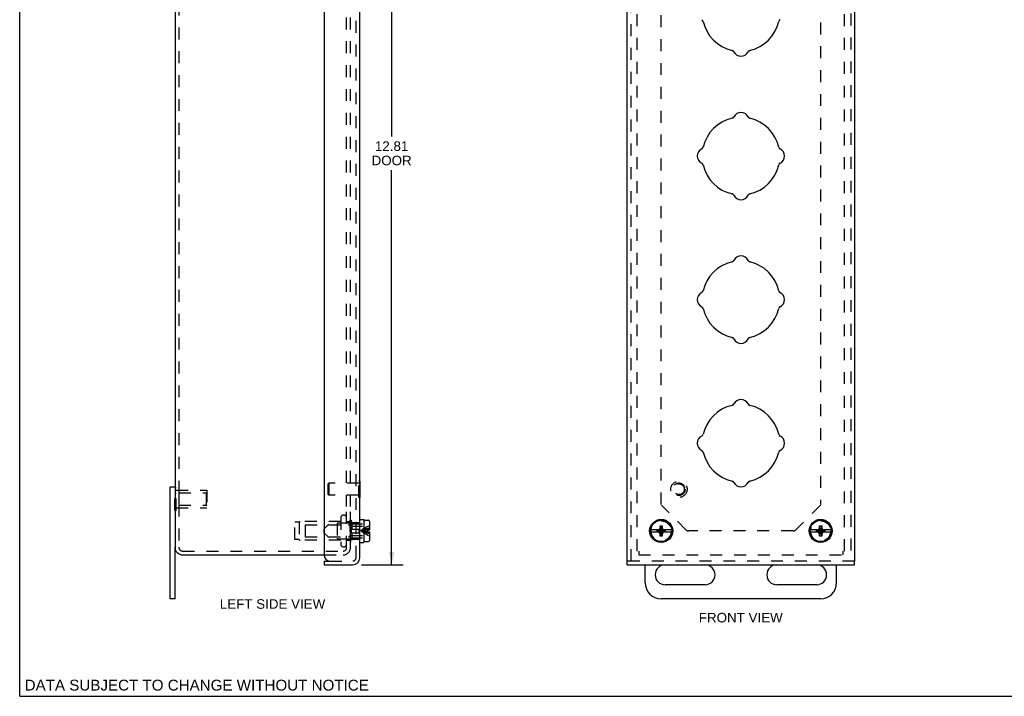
# Model space of a CAD drawing. Header units: inches. Extents: x 0 to 34, y 0 to 22.
# Tile 1 of 3: x 0 to 15.4, y 0 to 10.6. Entities that reach past the tile are written whole.
import ezdxf

# ---------------------------------------------------------------- set-up
doc = ezdxf.new("R2010")
doc.units = ezdxf.units.IN
doc.header["$LTSCALE"] = 1.87
doc.header["$MEASUREMENT"] = 0
doc.linetypes.add('HIDDEN', pattern=[0.2, 0.1, -0.1])
doc.layers.get('0').update_dxf_attribs({"linetype": 'CONTINUOUS'})
for name, color, linetype in [('DEFAULT_2', 8, 'HIDDEN'), ('DIMENSIONS', 7, 'CONTINUOUS'), ('DOOR_ASSEMBLY', 7, 'CONTINUOUS')]:
    doc.layers.add(name, color=color, linetype=linetype)
doc.styles.get("Standard").update_dxf_attribs({"font": 'arial.ttf'})
doc.dimstyles.new('DIMSTYLE_2', dxfattribs={"dimtxt": 0.15, "dimasz": 0.2, "dimexe": 0.09, "dimexo": 0.07, "dimgap": 0.0375, "dimtad": 0, "dimtih": 1, "dimtoh": 1, "dimzin": 4, "dimdsep": 46, "dimtxsty": 'Standard', "dimblk": '_FILLED', "dimblk1": '_FILLED', "dimblk2": '_FILLED', "dimcen": 0.09, "dimadec": 3, "dimazin": 1, "dimtfac": 1, "dimtdec": 3, "dimtofl": 0, "dimtmove": 0, "dimatfit": 3, "dimldrblk": '_FILLED', "dimfxl": 0, "dimtolj": 1, "dimtzin": 4, "dimarcsym": 0})

# ---------------------------------------------------------------- blocks, each defined once
blk = doc.blocks.new('_FILLED')
at = {"color": 0, "linetype": 'ByBlock'}
blk.add_solid([(0, 0), (-1, 0.2), (-1, -0.2)], dxfattribs=at)
blk = doc.blocks.new('*D2')
at = {"layer": 'DIMENSIONS', "color": 2, "linetype": 'Continuous'}
for p, q in [((5.361, 14.873), (6.011, 14.873)), ((5.831, 14.873), (5.831, 8.773)), ((5.831, 2.061), (5.831, 8.248)), ((5.361, 2.061), (6.011, 2.061))]:
    blk.add_line(p, q, dxfattribs=at)
at = {"layer": 'DIMENSIONS', "color": 2, "linetype": 'Continuous', "xscale": 0.2, "yscale": 0.2, "zscale": 0.2}
for p, rotation in [((5.831, 14.873), 90), ((5.831, 2.061), 270)]:
    blk.add_blockref('_FILLED', p, dxfattribs=dict(at, rotation=rotation))
at = {"layer": 'DIMENSIONS', "color": 2, "linetype": 'Continuous', "insert": (5.831, 8.698), "char_height": 0.15, "width": 0.62788, "attachment_point": 2, "line_spacing_factor": 0.9}
blk.add_mtext('12.81\\PDOOR', dxfattribs=at)

msp = doc.modelspace()

# ---------------------------------------------------------------- linework, layer by layer
at = {"color": 7, "linetype": 'Continuous'}
for p, q in [((0, 0), (0, 22)), ((2.435, 3.2793), (2.36, 3.2793)), ((2.435, 1.5293), (2.435, 2.3368)), ((9.8071, 1.7793), (9.8071, 2.0606)), ((10.1196, 2.0606), (10.7446, 2.0606)), ((11.8696, 2.0606), (12.4946, 2.0606)), ((12.8071, 1.7793), (12.8071, 2.0606)), ((10.7446, 1.7481), (10.1196, 1.7481)), ((12.4946, 1.7481), (11.8696, 1.7481)), ((2.435, 1.5293), (2.36, 1.5293)), ((12.5571, 1.5293), (10.0571, 1.5293)), ((0, 0), (34, 0))]:
    msp.add_line(p, q, dxfattribs=at)
at = {"color": 3, "linetype": 'Continuous'}
for p, q in [((2.435, 14.5968), (2.435, 2.3368)), ((2.36, 1.5293), (2.36, 3.2793)), ((2.555, 2.2168), (4.773, 2.2168))]:
    msp.add_line(p, q, dxfattribs=at)
msp.add_arc((2.555, 2.3368), 0.12, 180, 270, dxfattribs=at)
at = {"color": 7, "linetype": 'Continuous'}
for centre, radius, start, end in [((10.1196, 1.9043), 0.1562, 90, 270), ((10.7446, 1.9043), 0.1562, 270, 90), ((11.8696, 1.9043), 0.1562, 90, 270), ((12.4946, 1.9043), 0.1562, 270, 90), ((10.0571, 1.7793), 0.25, 180, 270), ((12.5571, 1.7793), 0.25, 270, 360)]:
    msp.add_arc(centre, radius, start, end, dxfattribs=at)
at = {"layer": 'DEFAULT_2', "color": 8, "linetype": 'HIDDEN'}
for p, q in [((9.6821, 2.2768), (9.6821, 14.6948)), ((2.495, 14.5968), (2.495, 2.3368)), ((5.125, 2.9731), (5.125, 14.6048)), ((5.185, 2.9731), (5.185, 14.6048)), ((12.9321, 2.2768), (12.9321, 14.6568)), ((10.0571, 3.0061), (10.0571, 13.9097)), ((12.5571, 13.9276), (12.5571, 3.0061)), ((2.4346, 3.272), (2.4556, 3.272)), ((2.4346, 2.9117), (2.4346, 3.272)), ((2.4556, 2.9117), (2.4556, 3.272)), ((2.4346, 3.1819), (2.4556, 3.1819)), ((2.4556, 3.2318), (2.9346, 3.2318)), ((2.4971, 3.1868), (2.9246, 3.1868)), ((2.4971, 3.1868), (2.4971, 2.9968)), ((2.9246, 3.1868), (2.9346, 3.1968)), ((2.9246, 3.1868), (2.9246, 2.9968)), ((2.9346, 3.2318), (2.9346, 2.9518)), ((2.4346, 3.0018), (2.4556, 3.0018)), ((2.4556, 2.9518), (2.9346, 2.9518)), ((2.4971, 2.9968), (2.9246, 2.9968)), ((2.9246, 2.9968), (2.9346, 2.9868)), ((5.125, 2.3288), (5.125, 2.973)), ((5.185, 2.3288), (5.185, 2.973)), ((10.445, 2.6101), (10.06, 2.9952)), ((12.5548, 2.9957), (12.1692, 2.6101)), ((2.4346, 2.9117), (2.4556, 2.9117)), ((5.0325, 2.7956), (5.0325, 2.3881)), ((4.3815, 2.7268), (4.3125, 2.7268)), ((4.3125, 2.4568), (4.3125, 2.7268)), ((4.3815, 2.7268), (4.3815, 2.4568)), ((5.0325, 2.7378), (4.3994, 2.7378)), ((4.475, 2.6868), (4.975, 2.6868)), ((4.475, 2.6868), (4.475, 2.4968)), ((4.975, 2.7068), (4.975, 2.4768)), ((4.985, 2.7168), (5.195, 2.7168)), ((5.125, 2.7378), (5.167, 2.7378)), ((5.177, 2.7618), (5.195, 2.7618)), ((5.177, 2.7618), (5.177, 2.4218)), ((5.195, 2.7618), (5.195, 2.4218)), ((4.475, 2.4968), (4.975, 2.4968)), ((12.125, 2.5918), (10.4892, 2.5918)), ((4.3815, 2.4568), (4.3125, 2.4568)), ((5.0325, 2.4458), (4.3994, 2.4458)), ((4.985, 2.4668), (5.195, 2.4668)), ((5.125, 2.4458), (5.167, 2.4458)), ((5.177, 2.4218), (5.195, 2.4218)), ((2.555, 2.2768), (5.07, 2.2768)), ((4.773, 2.2168), (5.073, 2.2168)), ((5.07, 2.2768), (5.073, 2.2768)), ((9.7041, 2.2768), (9.7041, 2.2168)), ((9.7041, 2.2168), (12.9101, 2.2168)), ((12.9101, 2.2168), (12.9101, 2.2768))]:
    msp.add_line(p, q, dxfattribs=at)
for centre in [(10.0571, 2.5918), (12.5571, 2.5918)]:
    msp.add_circle(centre, 0.1585, dxfattribs=at)
for centre, radius, start, end in [((5.0788, 2.7956), 0.0462, 0, 180), ((4.3994, 2.7178), 0.02, 90, 153.25632), ((4.985, 2.7068), 0.01, 90, 180.00003), ((5.167, 2.7478), 0.01, 270, 359.99996), ((4.985, 2.4768), 0.01, 179.99997, 270), ((10.4892, 2.6543), 0.0625, 225, 270), ((12.125, 2.6543), 0.0625, 270, 315), ((2.555, 2.3368), 0.06, 180, 270), ((4.3994, 2.4658), 0.02, 206.74368, 270), ((5.0788, 2.3881), 0.0462, 180, 360), ((5.073, 2.3288), 0.112, 270, 360), ((5.073, 2.3288), 0.052, 270, 360), ((5.167, 2.4358), 0.01, 0.00004, 90)]:
    msp.add_arc(centre, radius, start, end, dxfattribs=at)
at = {"layer": 'DOOR_ASSEMBLY', "color": 3, "linetype": 'Continuous'}
for p, q in [((4.773, 14.7231), (4.773, 2.2106)), ((5.333, 2.1726), (5.333, 14.7611)), ((9.5259, 2.1206), (9.5259, 14.8131)), ((13.0884, 14.8131), (13.0884, 2.1206)), ((4.773, 2.0606), (5.221, 2.0606)), ((9.5259, 2.0606), (13.0884, 2.0606))]:
    msp.add_line(p, q, dxfattribs=at)
at = {"layer": 'DOOR_ASSEMBLY', "color": 8, "linetype": 'HIDDEN'}
for p, q in [((5.273, 2.1726), (5.273, 14.7611)), ((9.5859, 2.1206), (9.5859, 14.8131)), ((13.0284, 14.8131), (13.0284, 2.1206)), ((4.837, 3.3296), (4.847, 3.3396)), ((4.837, 3.1616), (4.837, 3.3296)), ((5.319, 3.3396), (4.847, 3.3396)), ((4.847, 3.3396), (4.847, 3.1516)), ((5.333, 3.3736), (5.319, 3.3736)), ((5.319, 3.1176), (5.319, 3.3736)), ((4.837, 3.1616), (4.847, 3.1516)), ((5.319, 3.1516), (4.847, 3.1516)), ((5.333, 3.1176), (5.319, 3.1176)), ((4.7735, 2.6248), (4.8301, 2.6814)), ((4.7735, 2.5588), (4.7735, 2.6248)), ((4.8407, 2.6858), (5.1543, 2.6858)), ((5.1771, 2.6692), (5.1649, 2.6814)), ((5.1855, 2.7123), (5.208, 2.7348)), ((5.1855, 2.6218), (5.1855, 2.7123)), ((5.1855, 2.7018), (5.3955, 2.7018)), ((5.1877, 2.6648), (5.3955, 2.6648)), ((5.208, 2.7348), (5.208, 2.6218)), ((5.208, 2.7218), (5.333, 2.7218)), ((4.7735, 2.5588), (4.8301, 2.5022)), ((4.8407, 2.4978), (5.1543, 2.4978)), ((5.1771, 2.5144), (5.1649, 2.5022)), ((5.1855, 2.6218), (5.3155, 2.6218)), ((5.1855, 2.5618), (5.3155, 2.5618)), ((5.1855, 2.4713), (5.1855, 2.5618)), ((5.1855, 2.4818), (5.3955, 2.4818)), ((5.1855, 2.4713), (5.208, 2.4488)), ((5.1877, 2.5188), (5.3955, 2.5188)), ((5.208, 2.5618), (5.208, 2.4488)), ((5.3155, 2.6218), (5.3155, 2.5618)), ((5.415, 2.6012), (5.3975, 2.5991)), ((5.415, 2.5824), (5.3975, 2.5846)), ((5.208, 2.4618), (5.333, 2.4618)), ((4.863, 2.1206), (5.221, 2.1206)), ((13.0884, 2.1206), (9.5259, 2.1206))]:
    msp.add_line(p, q, dxfattribs=at)
at = {"layer": 'DOOR_ASSEMBLY', "color": 7, "linetype": 'Continuous'}
for p, q in [((5.337, 3.3736), (5.333, 3.3736)), ((5.337, 3.1176), (5.337, 3.3736)), ((5.337, 3.1176), (5.333, 3.1176)), ((5.333, 2.7728), (5.3955, 2.7728)), ((5.3955, 2.7728), (5.3955, 2.4108)), ((5.3955, 2.6648), (5.4005, 2.6648)), ((5.4005, 2.4398), (5.4005, 2.7438)), ((5.4155, 2.7588), (5.4685, 2.7588)), ((5.4835, 2.7438), (5.4835, 2.6083)), ((10.0294, 2.6195), (10.0406, 2.6388)), ((10.0406, 2.6718), (10.0736, 2.6718)), ((10.0736, 2.5118), (10.0406, 2.6718)), ((10.0406, 2.6388), (10.0406, 2.6718)), ((10.0406, 2.5118), (10.0736, 2.6718)), ((10.0736, 2.5448), (10.0406, 2.6388)), ((10.0406, 2.5448), (10.0736, 2.6388)), ((10.0736, 2.6718), (10.0736, 2.6388)), ((10.0736, 2.6388), (10.0848, 2.6195)), ((12.5294, 2.6195), (12.5406, 2.6388)), ((12.5406, 2.6718), (12.5736, 2.6718)), ((12.5736, 2.5118), (12.5406, 2.6718)), ((12.5406, 2.6388), (12.5406, 2.6718)), ((12.5406, 2.5118), (12.5736, 2.6718)), ((12.5736, 2.5448), (12.5406, 2.6388)), ((12.5406, 2.5448), (12.5736, 2.6388)), ((12.5736, 2.6718), (12.5736, 2.6388)), ((12.5736, 2.6388), (12.5848, 2.6195)), ((5.3955, 2.5188), (5.4005, 2.5188)), ((5.4505, 2.6083), (5.4835, 2.6083)), ((5.4505, 2.6083), (5.4505, 2.5753)), ((5.4505, 2.5753), (5.4835, 2.5753)), ((5.4835, 2.5753), (5.4835, 2.4398)), ((10.0245, 2.6083), (9.8909, 2.6083)), ((9.8909, 2.5753), (10.0245, 2.5753)), ((9.9924, 2.6052), (10.0191, 2.6052)), ((9.9924, 2.6052), (10.1218, 2.5785)), ((9.9924, 2.5785), (10.1218, 2.6052)), ((9.9924, 2.5785), (9.9924, 2.6052)), ((10.0191, 2.5785), (9.9924, 2.5785)), ((10.0101, 2.6083), (10.0294, 2.6195)), ((10.0294, 2.5642), (10.0101, 2.5753)), ((10.0191, 2.6052), (10.0245, 2.6083)), ((10.0191, 2.6052), (10.0951, 2.5785)), ((10.0191, 2.5785), (10.0951, 2.6052)), ((10.0245, 2.5753), (10.0191, 2.5785)), ((10.0294, 2.6195), (10.0848, 2.5642)), ((10.0294, 2.5642), (10.0848, 2.6195)), ((10.0406, 2.5448), (10.0294, 2.5642)), ((10.0406, 2.5118), (10.0406, 2.5448)), ((10.0736, 2.5118), (10.0406, 2.5118)), ((10.0848, 2.5642), (10.0736, 2.5448)), ((10.0736, 2.5448), (10.0736, 2.5118)), ((10.0848, 2.6195), (10.1041, 2.6083)), ((10.1041, 2.5753), (10.0848, 2.5642)), ((10.2233, 2.6083), (10.0897, 2.6083)), ((10.0897, 2.6083), (10.0951, 2.6052)), ((10.0951, 2.5785), (10.0897, 2.5753)), ((10.0897, 2.5753), (10.2233, 2.5753)), ((10.0951, 2.6052), (10.1218, 2.6052)), ((10.1218, 2.5785), (10.0951, 2.5785)), ((10.1218, 2.6052), (10.1218, 2.5785)), ((12.5245, 2.6083), (12.3909, 2.6083)), ((12.3909, 2.5753), (12.5245, 2.5753)), ((12.4924, 2.5785), (12.6218, 2.6052)), ((12.4924, 2.6052), (12.5191, 2.6052)), ((12.4924, 2.6052), (12.6218, 2.5785)), ((12.4924, 2.5785), (12.4924, 2.6052)), ((12.5191, 2.5785), (12.4924, 2.5785)), ((12.5101, 2.6083), (12.5294, 2.6195)), ((12.5294, 2.5642), (12.5101, 2.5753)), ((12.5191, 2.6052), (12.5245, 2.6083)), ((12.5191, 2.6052), (12.5951, 2.5785)), ((12.5191, 2.5785), (12.5951, 2.6052)), ((12.5245, 2.5753), (12.5191, 2.5785)), ((12.5294, 2.6195), (12.5848, 2.5642)), ((12.5294, 2.5642), (12.5848, 2.6195)), ((12.5406, 2.5448), (12.5294, 2.5642)), ((12.5406, 2.5118), (12.5406, 2.5448)), ((12.5736, 2.5118), (12.5406, 2.5118)), ((12.5848, 2.5642), (12.5736, 2.5448)), ((12.5736, 2.5448), (12.5736, 2.5118)), ((12.5848, 2.6195), (12.6041, 2.6083)), ((12.6041, 2.5753), (12.5848, 2.5642)), ((12.7233, 2.6083), (12.5897, 2.6083)), ((12.5897, 2.6083), (12.5951, 2.6052)), ((12.5951, 2.5785), (12.5897, 2.5753)), ((12.5897, 2.5753), (12.7233, 2.5753)), ((12.5951, 2.6052), (12.6218, 2.6052)), ((12.6218, 2.5785), (12.5951, 2.5785)), ((12.6218, 2.6052), (12.6218, 2.5785)), ((5.333, 2.4108), (5.3955, 2.4108)), ((5.4155, 2.4248), (5.4685, 2.4248)), ((4.773, 2.1206), (4.863, 2.1206)), ((4.773, 2.1206), (4.773, 2.0606)), ((9.5259, 2.0606), (9.5259, 2.1206)), ((13.0884, 2.0606), (13.0884, 2.1206))]:
    msp.add_line(p, q, dxfattribs=at)
at = {"layer": 'DOOR_ASSEMBLY', "color": 8, "linetype": 'HIDDEN'}
for points in [[(5.4835, 2.6388), (5.4598, 2.6325), (5.4364, 2.6256), (5.4134, 2.6181), (5.3907, 2.6099), (5.3684, 2.6012), (5.3465, 2.5918)], [(5.4134, 2.6365), (5.3907, 2.6226), (5.3684, 2.6078), (5.3465, 2.5918)], [(5.4835, 2.6718), (5.4598, 2.6611), (5.4364, 2.6493), (5.4134, 2.6365)], [(5.4835, 2.6195), (5.4598, 2.6158), (5.4364, 2.6117), (5.4134, 2.6073), (5.3907, 2.6025), (5.3684, 2.5973), (5.3465, 2.5918)], [(5.3975, 2.5991), (5.3803, 2.5968), (5.3633, 2.5944), (5.3465, 2.5918)], [(5.3975, 2.5846), (5.3803, 2.5869), (5.3633, 2.5893), (5.3465, 2.5918)], [(5.4835, 2.5642), (5.4598, 2.5679), (5.4364, 2.572), (5.4134, 2.5764), (5.3907, 2.5812), (5.3684, 2.5863), (5.3465, 2.5918)], [(5.4835, 2.5448), (5.4598, 2.5512), (5.4364, 2.5581), (5.4134, 2.5656), (5.3907, 2.5737), (5.3684, 2.5825), (5.3465, 2.5918)], [(5.4134, 2.5472), (5.3907, 2.561), (5.3684, 2.5759), (5.3465, 2.5918)], [(5.4835, 2.5118), (5.4598, 2.5226), (5.4364, 2.5344), (5.4134, 2.5472)], [(5.4505, 2.6052), (5.4326, 2.6033), (5.415, 2.6012)], [(5.4505, 2.5785), (5.4326, 2.5804), (5.415, 2.5824)]]:
    msp.add_lwpolyline(points, dxfattribs=at)
for radius in [0.128, 0.0981, 0.094, 0.084]:
    msp.add_circle((10.3359, 3.2456), radius, dxfattribs=at)
at = {"layer": 'DOOR_ASSEMBLY', "color": 7, "linetype": 'Continuous'}
for centre, radius in [((10.0571, 2.5918), 0.181), ((10.0571, 2.5918), 0.167), ((12.5571, 2.5918), 0.181), ((12.5571, 2.5918), 0.167)]:
    msp.add_circle(centre, radius, dxfattribs=at)
at = {"layer": 'DOOR_ASSEMBLY', "color": 3, "linetype": 'Continuous'}
for centre, radius, start, end in [((10.6748, 10.5685), 0.04, 13.19827, 63.99508), ((11.3071, 10.7168), 0.6095, 193.19827, 256.80173), ((11.3071, 10.7168), 0.6095, 283.19827, 346.80173), ((11.9394, 10.5685), 0.04, 116.00492, 166.80173), ((11.1588, 10.0845), 0.04, 26.00492, 76.80173), ((11.3071, 10.1568), 0.125, 206.00492, 333.99508), ((11.4554, 10.0845), 0.04, 103.19827, 153.99508), ((11.3071, 9.0268), 0.125, 26.00492, 153.99508), ((11.3071, 8.4668), 0.6095, 103.19827, 166.80173), ((11.1588, 9.0992), 0.04, 283.19827, 333.99508), ((11.4554, 9.0992), 0.04, 206.00492, 256.80173), ((11.3071, 8.4668), 0.6095, 13.19827, 76.80173), ((10.7471, 8.4668), 0.125, 116.00492, 243.99508), ((10.6748, 8.6151), 0.04, 296.00492, 346.80173), ((11.9394, 8.6151), 0.04, 193.19827, 243.99508), ((11.8671, 8.4668), 0.125, 296.00492, 63.99508), ((10.6748, 8.3185), 0.04, 13.19827, 63.99508), ((11.9394, 8.3185), 0.04, 116.00492, 166.80173), ((11.3071, 8.4668), 0.6095, 193.19827, 256.80173), ((11.3071, 8.4668), 0.6095, 283.19827, 346.80173), ((11.1588, 7.8345), 0.04, 26.00492, 76.80173), ((11.4554, 7.8345), 0.04, 103.19827, 153.99508), ((11.3071, 7.9068), 0.125, 206.00492, 333.99508), ((11.3071, 6.2168), 0.6095, 103.19827, 166.80173), ((11.1588, 6.8492), 0.04, 283.19827, 333.99508), ((11.3071, 6.7768), 0.125, 26.00492, 153.99508), ((11.4554, 6.8492), 0.04, 206.00492, 256.80173), ((11.3071, 6.2168), 0.6095, 13.19827, 76.80173), ((10.7471, 6.2168), 0.125, 116.00492, 243.99508), ((10.6748, 6.3651), 0.04, 296.00492, 346.80173), ((11.9394, 6.3651), 0.04, 193.19827, 243.99508), ((11.8671, 6.2168), 0.125, 296.00492, 63.99508), ((10.6748, 6.0685), 0.04, 13.19827, 63.99508), ((11.3071, 6.2168), 0.6095, 193.19827, 256.80173), ((11.3071, 6.2168), 0.6095, 283.19827, 346.80173), ((11.9394, 6.0685), 0.04, 116.00492, 166.80173), ((11.1588, 5.5845), 0.04, 26.00492, 76.80173), ((11.3071, 5.6568), 0.125, 206.00492, 333.99508), ((11.4554, 5.5845), 0.04, 103.19827, 153.99508), ((11.3071, 4.5268), 0.125, 26.00492, 153.99508), ((11.3071, 3.9668), 0.6095, 103.19827, 166.80173), ((11.1588, 4.5992), 0.04, 283.19827, 333.99508), ((11.4554, 4.5992), 0.04, 206.00492, 256.80173), ((11.3071, 3.9668), 0.6095, 13.19827, 76.80173), ((10.7471, 3.9668), 0.125, 116.00492, 243.99508), ((10.6748, 4.1151), 0.04, 296.00492, 346.80173), ((11.9394, 4.1151), 0.04, 193.19827, 243.99508), ((11.8671, 3.9668), 0.125, 296.00492, 63.99508), ((10.6748, 3.8185), 0.04, 13.19827, 63.99508), ((11.3071, 3.9668), 0.6095, 193.19827, 256.80173), ((11.3071, 3.9668), 0.6095, 283.19827, 346.80173), ((11.9394, 3.8185), 0.04, 116.00492, 166.80173), ((11.1588, 3.3345), 0.04, 26.00492, 76.80173), ((11.3071, 3.4068), 0.125, 206.00492, 333.99508), ((11.4554, 3.3345), 0.04, 103.19827, 153.99508), ((4.863, 2.2106), 0.09, 180, 270), ((5.221, 2.1726), 0.112, 270, 360)]:
    msp.add_arc(centre, radius, start, end, dxfattribs=at)
at = {"layer": 'DOOR_ASSEMBLY', "color": 8, "linetype": 'HIDDEN'}
for centre, radius, start, end in [((4.8407, 2.6708), 0.015, 90, 135), ((5.1543, 2.6708), 0.015, 45.00006, 90), ((5.1877, 2.6798), 0.015, 225.00006, 270), ((4.8407, 2.5128), 0.015, 225, 270), ((5.1543, 2.5128), 0.015, 270, 314.99994), ((5.1877, 2.5038), 0.015, 90, 134.99994), ((5.221, 2.1726), 0.052, 270, 360)]:
    msp.add_arc(centre, radius, start, end, dxfattribs=at)
at = {"layer": 'DOOR_ASSEMBLY', "color": 7, "linetype": 'Continuous'}
for centre, start, end in [((5.4155, 2.7438), 90, 180), ((5.4685, 2.7438), 0, 90), ((5.4155, 2.4398), 180, 270), ((5.4685, 2.4398), 270, 360)]:
    msp.add_arc(centre, 0.015, start, end, dxfattribs=at)

# ---------------------------------------------------------------- texts
at = {"layer": 'DIMENSIONS', "color": 2, "linetype": 'Continuous', "attachment_point": 2, "line_spacing_factor": 0.9}
for s, insert, char_height, width in [('LEFT SIDE VIEW', (3.964, 1.5217), 0.15, 1.649442), ('FRONT VIEW', (11.3043, 1.3081), 0.15, 1.312639), ('DATA SUBJECT TO CHANGE WITHOUT NOTICE', (2.7758, 0.2598), 0.17, 5.385651)]:
    msp.add_mtext(s, dxfattribs=dict(at, insert=insert, char_height=char_height, width=width))

# ---------------------------------------------------------------- dimensions: what is measured, and where the dimension line sits
at = {"layer": 'DIMENSIONS', "color": 2, "linetype": 'Continuous'}
dim = msp.add_linear_dim(base=(5.8306, 2.0606), p1=(5.291, 14.8731), p2=(5.291, 2.0606), angle=270, text='<>\\PDOOR', dimstyle='DIMSTYLE_2', dxfattribs=at)
dim.commit()
dim.dimension.update_dxf_attribs({"geometry": '*D2', "text_midpoint": (5.8306, 8.5109), "dimtype": 160})

doc.saveas('drawing.dxf')
